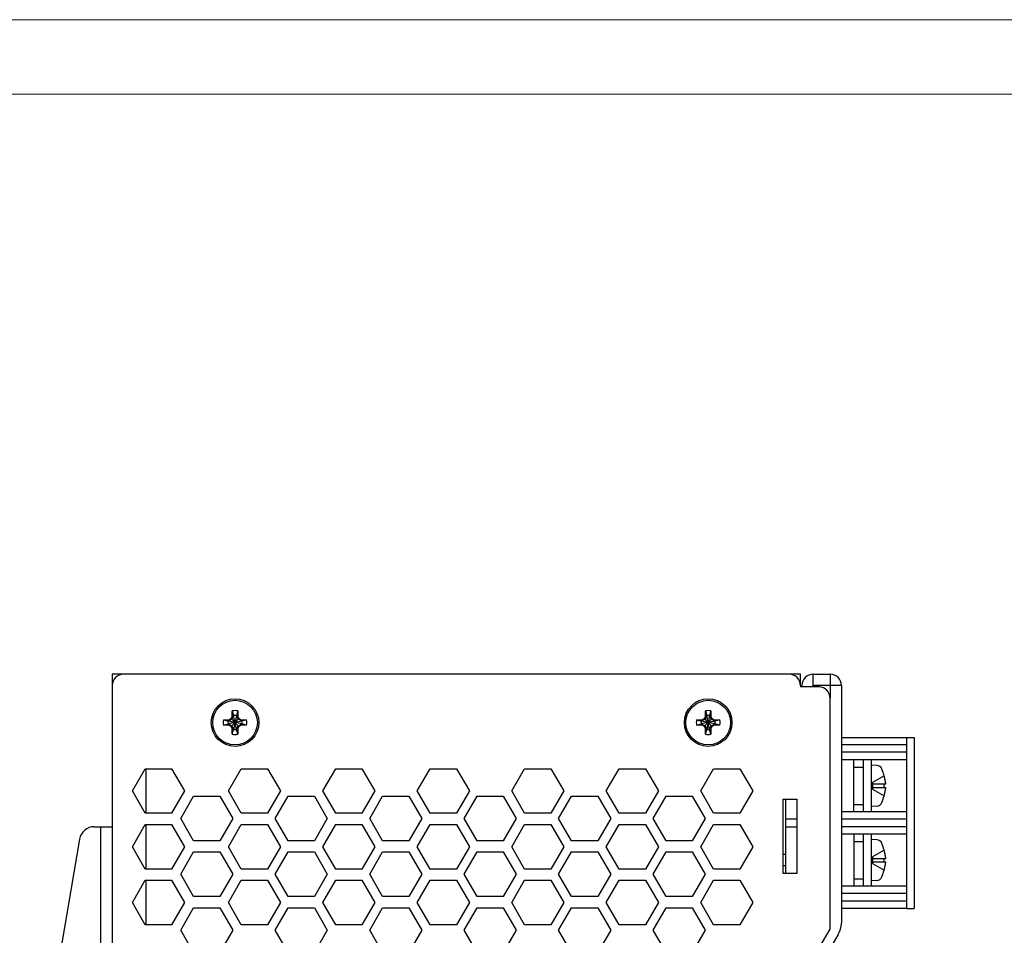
# Model space of a CAD drawing. Header units: millimetres. Extents: x 0 to 420, y 0 to 297.
# Tile 5 of 6: x 155 to 288, y 174 to 297. Entities that reach past the tile are written whole.
import ezdxf

# ---------------------------------------------------------------- set-up
doc = ezdxf.new("R2010")
doc.units = ezdxf.units.MM
doc.layers.get('0').update_dxf_attribs({"linetype": 'CONTINUOUS', "lineweight": 13})
doc.layers.add('Line', color=3, linetype='CONTINUOUS', lineweight=25)

msp = doc.modelspace()

# ---------------------------------------------------------------- linework, layer by layer
at = {"ltscale": 5}
for points in [[(0, 0), (420, 0), (420, 297), (0, 297)], [(10, 10), (410, 10), (410, 287), (10, 287)]]:
    msp.add_lwpolyline(points, close=True, dxfattribs=at)
at = {"layer": 'Line', "color": 0}
for p, q in [((167.74, 209), (167.74, 207.5)), ((169.24, 209), (167.74, 209)), ((258.74, 209), (169.24, 209)), ((260.24, 209), (258.74, 209)), ((260.24, 207.5), (260.24, 209)), ((261.94, 207.5), (261.94, 209)), ((261.94, 209), (264.24, 209)), ((264.24, 209), (264.24, 205.8)), ((167.74, 207.5), (167.74, 88)), ((260.24, 207.5), (260.24, 207.3)), ((260.24, 207.5), (260.44, 207.5)), ((262.74, 207.3), (260.24, 207.3)), ((265.74, 207.5), (261.94, 207.5)), ((265.74, 207.5), (265.74, 175.52)), ((264.24, 174.74), (264.24, 205.8)), ((265.74, 200.5), (274.54, 200.5)), ((274.54, 177.5), (274.54, 200.5)), ((274.54, 200.5), (275.54, 200.5)), ((275.54, 200.5), (275.54, 177.5)), ((274.54, 199.5), (265.74, 199.5)), ((274.54, 198.5), (265.74, 198.5)), ((274.54, 197.5), (265.74, 197.5)), ((267.44, 190.5), (267.44, 197.5)), ((268.74, 190.5), (268.74, 197.5)), ((269.74, 197.5), (269.74, 190.5)), ((170.44, 193.3), (172.17, 196.3)), ((172.17, 196.3), (175.7, 196.3)), ((172.24, 196.3), (172.24, 190.3)), ((175.7, 196.3), (177.44, 193.3)), ((183.34, 193.3), (185.07, 196.3)), ((185.07, 196.3), (188.6, 196.3)), ((188.6, 196.3), (190.34, 193.3)), ((196.04, 193.3), (197.77, 196.3)), ((197.77, 196.3), (201.3, 196.3)), ((201.3, 196.3), (203.04, 193.3)), ((208.74, 193.3), (210.47, 196.3)), ((210.47, 196.3), (214, 196.3)), ((214, 196.3), (215.74, 193.3)), ((221.44, 193.3), (223.17, 196.3)), ((223.17, 196.3), (226.7, 196.3)), ((226.7, 196.3), (228.44, 193.3)), ((234.14, 193.3), (235.87, 196.3)), ((235.87, 196.3), (239.4, 196.3)), ((239.4, 196.3), (241.14, 193.3)), ((246.84, 193.3), (248.57, 196.3)), ((248.57, 196.3), (252.1, 196.3)), ((252.1, 196.3), (253.84, 193.3)), ((267.44, 196.5), (268.74, 196.5)), ((270.53, 196.74), (269.74, 196.79)), ((271.49, 195.35), (269.94, 194.45)), ((172.17, 190.3), (170.44, 193.3)), ((177.44, 193.3), (175.7, 190.3)), ((185.07, 190.3), (183.34, 193.3)), ((190.34, 193.3), (188.6, 190.3)), ((197.77, 190.3), (196.04, 193.3)), ((203.04, 193.3), (201.3, 190.3)), ((210.47, 190.3), (208.74, 193.3)), ((215.74, 193.3), (214, 190.3)), ((223.17, 190.3), (221.44, 193.3)), ((228.44, 193.3), (226.7, 190.3)), ((235.87, 190.3), (234.14, 193.3)), ((241.14, 193.3), (239.4, 190.3)), ((248.57, 190.3), (246.84, 193.3)), ((253.84, 193.3), (252.1, 190.3)), ((269.94, 194.45), (269.94, 193.55)), ((269.94, 194.24), (271.71, 194.24)), ((269.94, 193.76), (271.71, 193.76)), ((269.94, 193.55), (271.48, 192.66)), ((176.94, 189.6), (178.67, 192.6)), ((178.67, 192.6), (182.2, 192.6)), ((182.2, 192.6), (183.94, 189.6)), ((189.64, 189.6), (191.37, 192.6)), ((191.37, 192.6), (194.9, 192.6)), ((194.9, 192.6), (196.64, 189.6)), ((202.34, 189.6), (204.07, 192.6)), ((204.07, 192.6), (207.6, 192.6)), ((207.6, 192.6), (209.34, 189.6)), ((215.04, 189.6), (216.77, 192.6)), ((216.77, 192.6), (220.3, 192.6)), ((220.3, 192.6), (222.04, 189.6)), ((227.74, 189.6), (229.47, 192.6)), ((229.47, 192.6), (233, 192.6)), ((233, 192.6), (234.74, 189.6)), ((240.44, 189.6), (242.17, 192.6)), ((242.17, 192.6), (245.7, 192.6)), ((245.7, 192.6), (247.44, 189.6)), ((257.94, 182.2), (257.94, 192.2)), ((257.94, 192.2), (259.74, 192.2)), ((258.24, 192.2), (258.24, 182.2)), ((259.74, 192.2), (259.74, 182.2)), ((267.44, 191.5), (268.74, 191.5)), ((270.53, 191.26), (269.74, 191.21)), ((175.7, 190.3), (172.17, 190.3)), ((178.67, 186.6), (176.94, 189.6)), ((183.94, 189.6), (182.2, 186.6)), ((188.6, 190.3), (185.07, 190.3)), ((191.37, 186.6), (189.64, 189.6)), ((196.64, 189.6), (194.9, 186.6)), ((201.3, 190.3), (197.77, 190.3)), ((204.07, 186.6), (202.34, 189.6)), ((209.34, 189.6), (207.6, 186.6)), ((214, 190.3), (210.47, 190.3)), ((216.77, 186.6), (215.04, 189.6)), ((222.04, 189.6), (220.3, 186.6)), ((226.7, 190.3), (223.17, 190.3)), ((229.47, 186.6), (227.74, 189.6)), ((234.74, 189.6), (233, 186.6)), ((239.4, 190.3), (235.87, 190.3)), ((242.17, 186.6), (240.44, 189.6)), ((247.44, 189.6), (245.7, 186.6)), ((252.1, 190.3), (248.57, 190.3)), ((259.74, 189.5), (258.24, 189.5)), ((274.54, 190.5), (265.74, 190.5)), ((274.54, 189.5), (265.74, 189.5)), ((165.32, 188.5), (167.74, 188.5)), ((166.14, 188.5), (166.14, 166)), ((170.44, 185.8), (172.17, 188.8)), ((172.17, 188.8), (175.7, 188.8)), ((172.24, 188.8), (172.24, 182.8)), ((175.7, 188.8), (177.44, 185.8)), ((183.34, 185.8), (185.07, 188.8)), ((185.07, 188.8), (188.6, 188.8)), ((188.6, 188.8), (190.34, 185.8)), ((196.04, 185.8), (197.77, 188.8)), ((197.77, 188.8), (201.3, 188.8)), ((201.3, 188.8), (203.04, 185.8)), ((208.74, 185.8), (210.47, 188.8)), ((210.47, 188.8), (214, 188.8)), ((214, 188.8), (215.74, 185.8)), ((221.44, 185.8), (223.17, 188.8)), ((223.17, 188.8), (226.7, 188.8)), ((226.7, 188.8), (228.44, 185.8)), ((234.14, 185.8), (235.87, 188.8)), ((235.87, 188.8), (239.4, 188.8)), ((239.4, 188.8), (241.14, 185.8)), ((246.84, 185.8), (248.57, 188.8)), ((248.57, 188.8), (252.1, 188.8)), ((252.1, 188.8), (253.84, 185.8)), ((258.24, 188.5), (259.74, 188.5)), ((274.54, 188.5), (265.74, 188.5)), ((163.35, 186.84), (160.64, 171)), ((274.54, 187.5), (265.74, 187.5)), ((267.44, 187.5), (267.44, 180.5)), ((268.74, 180.5), (268.74, 187.5)), ((269.74, 187.5), (269.74, 180.5)), ((270.53, 186.74), (269.74, 186.79)), ((172.17, 182.8), (170.44, 185.8)), ((177.44, 185.8), (175.7, 182.8)), ((182.2, 186.6), (178.67, 186.6)), ((185.07, 182.8), (183.34, 185.8)), ((190.34, 185.8), (188.6, 182.8)), ((194.9, 186.6), (191.37, 186.6)), ((197.77, 182.8), (196.04, 185.8)), ((203.04, 185.8), (201.3, 182.8)), ((207.6, 186.6), (204.07, 186.6)), ((210.47, 182.8), (208.74, 185.8)), ((215.74, 185.8), (214, 182.8)), ((220.3, 186.6), (216.77, 186.6)), ((223.17, 182.8), (221.44, 185.8)), ((228.44, 185.8), (226.7, 182.8)), ((233, 186.6), (229.47, 186.6)), ((235.87, 182.8), (234.14, 185.8)), ((241.14, 185.8), (239.4, 182.8)), ((245.7, 186.6), (242.17, 186.6)), ((248.57, 182.8), (246.84, 185.8)), ((253.84, 185.8), (252.1, 182.8)), ((267.44, 186.5), (268.74, 186.5)), ((271.49, 185.35), (269.94, 184.45)), ((176.94, 182.1), (178.67, 185.1)), ((178.67, 185.1), (182.2, 185.1)), ((182.2, 185.1), (183.94, 182.1)), ((189.64, 182.1), (191.37, 185.1)), ((191.37, 185.1), (194.9, 185.1)), ((194.9, 185.1), (196.64, 182.1)), ((202.34, 182.1), (204.07, 185.1)), ((204.07, 185.1), (207.6, 185.1)), ((207.6, 185.1), (209.34, 182.1)), ((215.04, 182.1), (216.77, 185.1)), ((216.77, 185.1), (220.3, 185.1)), ((220.3, 185.1), (222.04, 182.1)), ((227.74, 182.1), (229.47, 185.1)), ((229.47, 185.1), (233, 185.1)), ((233, 185.1), (234.74, 182.1)), ((240.44, 182.1), (242.17, 185.1)), ((242.17, 185.1), (245.7, 185.1)), ((245.7, 185.1), (247.44, 182.1)), ((258.24, 184.75), (257.94, 184.75)), ((269.94, 184.45), (269.94, 183.55)), ((269.94, 184.24), (271.71, 184.24)), ((175.7, 182.8), (172.17, 182.8)), ((188.6, 182.8), (185.07, 182.8)), ((201.3, 182.8), (197.77, 182.8)), ((214, 182.8), (210.47, 182.8)), ((226.7, 182.8), (223.17, 182.8)), ((239.4, 182.8), (235.87, 182.8)), ((252.1, 182.8), (248.57, 182.8)), ((258.24, 183.25), (257.94, 183.25)), ((269.94, 183.76), (271.71, 183.76)), ((269.94, 183.55), (271.48, 182.66)), ((178.67, 179.1), (176.94, 182.1)), ((183.94, 182.1), (182.2, 179.1)), ((191.37, 179.1), (189.64, 182.1)), ((196.64, 182.1), (194.9, 179.1)), ((204.07, 179.1), (202.34, 182.1)), ((209.34, 182.1), (207.6, 179.1)), ((216.77, 179.1), (215.04, 182.1)), ((222.04, 182.1), (220.3, 179.1)), ((229.47, 179.1), (227.74, 182.1)), ((234.74, 182.1), (233, 179.1)), ((242.17, 179.1), (240.44, 182.1)), ((247.44, 182.1), (245.7, 179.1)), ((259.74, 182.2), (257.94, 182.2)), ((267.44, 181.5), (268.74, 181.5)), ((170.44, 178.3), (172.17, 181.3)), ((172.17, 181.3), (175.7, 181.3)), ((172.24, 181.3), (172.24, 175.3)), ((175.7, 181.3), (177.44, 178.3)), ((183.34, 178.3), (185.07, 181.3)), ((185.07, 181.3), (188.6, 181.3)), ((188.6, 181.3), (190.34, 178.3)), ((196.04, 178.3), (197.77, 181.3)), ((197.77, 181.3), (201.3, 181.3)), ((201.3, 181.3), (203.04, 178.3)), ((208.74, 178.3), (210.47, 181.3)), ((210.47, 181.3), (214, 181.3)), ((214, 181.3), (215.74, 178.3)), ((221.44, 178.3), (223.17, 181.3)), ((223.17, 181.3), (226.7, 181.3)), ((226.7, 181.3), (228.44, 178.3)), ((234.14, 178.3), (235.87, 181.3)), ((235.87, 181.3), (239.4, 181.3)), ((239.4, 181.3), (241.14, 178.3)), ((246.84, 178.3), (248.57, 181.3)), ((248.57, 181.3), (252.1, 181.3)), ((252.1, 181.3), (253.84, 178.3)), ((274.54, 180.5), (265.74, 180.5)), ((270.53, 181.26), (269.74, 181.21)), ((182.2, 179.1), (178.67, 179.1)), ((194.9, 179.1), (191.37, 179.1)), ((207.6, 179.1), (204.07, 179.1)), ((220.3, 179.1), (216.77, 179.1)), ((233, 179.1), (229.47, 179.1)), ((245.7, 179.1), (242.17, 179.1)), ((274.54, 179.5), (265.74, 179.5)), ((172.17, 175.3), (170.44, 178.3)), ((177.44, 178.3), (175.7, 175.3)), ((176.94, 174.6), (178.67, 177.6)), ((178.67, 177.6), (182.2, 177.6)), ((182.2, 177.6), (183.94, 174.6)), ((185.07, 175.3), (183.34, 178.3)), ((190.34, 178.3), (188.6, 175.3)), ((189.64, 174.6), (191.37, 177.6)), ((191.37, 177.6), (194.9, 177.6)), ((194.9, 177.6), (196.64, 174.6)), ((197.77, 175.3), (196.04, 178.3)), ((203.04, 178.3), (201.3, 175.3)), ((202.34, 174.6), (204.07, 177.6)), ((204.07, 177.6), (207.6, 177.6)), ((207.6, 177.6), (209.34, 174.6)), ((210.47, 175.3), (208.74, 178.3)), ((215.74, 178.3), (214, 175.3)), ((215.04, 174.6), (216.77, 177.6)), ((216.77, 177.6), (220.3, 177.6)), ((220.3, 177.6), (222.04, 174.6)), ((223.17, 175.3), (221.44, 178.3)), ((228.44, 178.3), (226.7, 175.3)), ((227.74, 174.6), (229.47, 177.6)), ((229.47, 177.6), (233, 177.6)), ((233, 177.6), (234.74, 174.6)), ((235.87, 175.3), (234.14, 178.3)), ((241.14, 178.3), (239.4, 175.3)), ((240.44, 174.6), (242.17, 177.6)), ((242.17, 177.6), (245.7, 177.6)), ((245.7, 177.6), (247.44, 174.6)), ((248.57, 175.3), (246.84, 178.3)), ((253.84, 178.3), (252.1, 175.3)), ((274.54, 178.5), (265.74, 178.5)), ((274.54, 177.5), (265.74, 177.5)), ((274.54, 177.5), (275.54, 177.5)), ((175.7, 175.3), (172.17, 175.3)), ((188.6, 175.3), (185.07, 175.3)), ((201.3, 175.3), (197.77, 175.3)), ((214, 175.3), (210.47, 175.3)), ((226.7, 175.3), (223.17, 175.3)), ((239.4, 175.3), (235.87, 175.3)), ((252.1, 175.3), (248.57, 175.3)), ((262.64, 171.97), (264.24, 174.74)), ((178.67, 171.6), (176.94, 174.6)), ((183.94, 174.6), (182.2, 171.6)), ((191.37, 171.6), (189.64, 174.6)), ((196.64, 174.6), (194.9, 171.6)), ((204.07, 171.6), (202.34, 174.6)), ((209.34, 174.6), (207.6, 171.6)), ((216.77, 171.6), (215.04, 174.6)), ((222.04, 174.6), (220.3, 171.6)), ((229.47, 171.6), (227.74, 174.6)), ((234.74, 174.6), (233, 171.6)), ((242.17, 171.6), (240.44, 174.6)), ((247.44, 174.6), (245.7, 171.6)), ((265.32, 173.99), (264.14, 172))]:
    msp.add_line(p, q, dxfattribs=at)
at = {"layer": 'Line', "color": 7}
for p, q in [((183.87, 203.32), (183.87, 204.06)), ((183.87, 204.06), (184.05, 203.43)), ((184.61, 204.06), (184.42, 203.43)), ((184.61, 204.06), (184.61, 203.32)), ((247.47, 203.32), (247.47, 204.06)), ((247.47, 204.06), (247.65, 203.43)), ((248.21, 204.06), (248.02, 203.43)), ((248.21, 204.06), (248.21, 203.32)), ((182.68, 202.87), (183.42, 202.87)), ((182.68, 202.87), (183.3, 202.69)), ((185.17, 202.69), (183.3, 202.31)), ((183.34, 202.69), (183.3, 202.69)), ((185.17, 202.31), (183.3, 202.69)), ((183.79, 202.94), (183.34, 202.69)), ((183.42, 202.87), (183.34, 202.69)), ((185.13, 202.69), (183.34, 202.31)), ((185.13, 202.31), (183.34, 202.69)), ((183.42, 202.87), (183.77, 203.07)), ((183.77, 203.07), (183.87, 203.32)), ((183.77, 203.07), (183.79, 202.94)), ((184.05, 203.39), (183.79, 202.94)), ((184.68, 202.94), (183.79, 202.06)), ((184.68, 202.06), (183.79, 202.94)), ((183.87, 203.32), (184.05, 203.39)), ((184.42, 201.57), (184.05, 203.43)), ((184.05, 203.43), (184.05, 203.39)), ((184.42, 203.43), (184.05, 201.57)), ((184.42, 201.61), (184.05, 203.39)), ((184.42, 203.39), (184.05, 201.61)), ((184.42, 203.39), (184.42, 203.43)), ((184.61, 203.32), (184.42, 203.39)), ((184.68, 202.94), (184.42, 203.39)), ((184.61, 203.32), (184.7, 203.07)), ((184.7, 203.07), (184.68, 202.94)), ((185.13, 202.69), (184.68, 202.94)), ((184.7, 203.07), (185.05, 202.87)), ((185.05, 202.87), (185.79, 202.87)), ((185.05, 202.87), (185.13, 202.69)), ((185.17, 202.69), (185.13, 202.69)), ((185.79, 202.87), (185.17, 202.69)), ((246.28, 202.87), (247.02, 202.87)), ((246.28, 202.87), (246.9, 202.69)), ((248.77, 202.69), (246.9, 202.31)), ((246.94, 202.69), (246.9, 202.69)), ((248.77, 202.31), (246.9, 202.69)), ((247.39, 202.94), (246.94, 202.69)), ((247.02, 202.87), (246.94, 202.69)), ((248.73, 202.69), (246.94, 202.31)), ((248.73, 202.31), (246.94, 202.69)), ((247.02, 202.87), (247.37, 203.07)), ((247.37, 203.07), (247.47, 203.32)), ((247.37, 203.07), (247.39, 202.94)), ((247.65, 203.39), (247.39, 202.94)), ((248.28, 202.94), (247.39, 202.06)), ((248.28, 202.06), (247.39, 202.94)), ((247.47, 203.32), (247.65, 203.39)), ((248.02, 201.57), (247.65, 203.43)), ((247.65, 203.43), (247.65, 203.39)), ((248.02, 203.43), (247.65, 201.57)), ((248.02, 201.61), (247.65, 203.39)), ((248.02, 203.39), (247.65, 201.61)), ((248.02, 203.39), (248.02, 203.43)), ((248.21, 203.32), (248.02, 203.39)), ((248.28, 202.94), (248.02, 203.39)), ((248.21, 203.32), (248.3, 203.07)), ((248.3, 203.07), (248.28, 202.94)), ((248.73, 202.69), (248.28, 202.94)), ((248.3, 203.07), (248.65, 202.87)), ((248.65, 202.87), (249.39, 202.87)), ((248.65, 202.87), (248.73, 202.69)), ((248.77, 202.69), (248.73, 202.69)), ((249.39, 202.87), (248.77, 202.69)), ((182.68, 202.13), (183.3, 202.31)), ((183.42, 202.13), (182.68, 202.13)), ((183.3, 202.31), (183.34, 202.31)), ((183.34, 202.31), (183.79, 202.06)), ((183.42, 202.13), (183.34, 202.31)), ((183.77, 201.93), (183.42, 202.13)), ((183.77, 201.93), (183.79, 202.06)), ((183.87, 201.68), (183.77, 201.93)), ((183.79, 202.06), (184.05, 201.61)), ((183.87, 200.94), (183.87, 201.68)), ((183.87, 201.68), (184.05, 201.61)), ((183.87, 200.94), (184.05, 201.57)), ((184.05, 201.61), (184.05, 201.57)), ((184.42, 201.61), (184.68, 202.06)), ((184.61, 201.68), (184.42, 201.61)), ((184.42, 201.57), (184.42, 201.61)), ((184.61, 200.94), (184.42, 201.57)), ((184.7, 201.93), (184.61, 201.68)), ((184.61, 201.68), (184.61, 200.94)), ((184.68, 202.06), (185.13, 202.31)), ((184.7, 201.93), (184.68, 202.06)), ((185.05, 202.13), (184.7, 201.93)), ((185.05, 202.13), (185.13, 202.31)), ((185.79, 202.13), (185.05, 202.13)), ((185.13, 202.31), (185.17, 202.31)), ((185.79, 202.13), (185.17, 202.31)), ((246.28, 202.13), (246.9, 202.31)), ((247.02, 202.13), (246.28, 202.13)), ((246.9, 202.31), (246.94, 202.31)), ((246.94, 202.31), (247.39, 202.06)), ((247.02, 202.13), (246.94, 202.31)), ((247.37, 201.93), (247.02, 202.13)), ((247.37, 201.93), (247.39, 202.06)), ((247.47, 201.68), (247.37, 201.93)), ((247.39, 202.06), (247.65, 201.61)), ((247.47, 200.94), (247.47, 201.68)), ((247.47, 201.68), (247.65, 201.61)), ((247.47, 200.94), (247.65, 201.57)), ((247.65, 201.61), (247.65, 201.57)), ((248.02, 201.61), (248.28, 202.06)), ((248.21, 201.68), (248.02, 201.61)), ((248.02, 201.57), (248.02, 201.61)), ((248.21, 200.94), (248.02, 201.57)), ((248.3, 201.93), (248.21, 201.68)), ((248.21, 201.68), (248.21, 200.94)), ((248.28, 202.06), (248.73, 202.31)), ((248.3, 201.93), (248.28, 202.06)), ((248.65, 202.13), (248.3, 201.93)), ((248.65, 202.13), (248.73, 202.31)), ((249.39, 202.13), (248.65, 202.13)), ((248.73, 202.31), (248.77, 202.31)), ((249.39, 202.13), (248.77, 202.31))]:
    msp.add_line(p, q, dxfattribs=at)
at = {"layer": 'Line', "color": 0}
for centre in [(184.24, 202.5), (247.84, 202.5)]:
    msp.add_circle(centre, 3.2, dxfattribs=at)
at = {"layer": 'Line', "color": 7}
for centre in [(184.24, 202.5), (247.84, 202.5)]:
    msp.add_circle(centre, 3, dxfattribs=at)
at = {"layer": 'Line', "color": 0}
for centre, radius, start, end in [((169.24, 207.5), 1.5, 90, 180), ((258.74, 207.5), 1.5, 0, 90), ((261.94, 207.5), 1.5, 90, 180), ((264.24, 207.5), 1.5, 0, 90), ((260.44, 207.5), 1.5, 352.1211, 0), ((262.74, 205.8), 1.5, 0, 90), ((270.48, 195.98), 0.762, 20.9118, 85.9501), ((261.7, 192.62), 10.16, 15.6501, 20.9127), ((261.7, 195.38), 10.16, 339.0874, 344.4582), ((270.48, 192.02), 0.762, 272.7478, 340.4557), ((165.32, 186.5), 2, 90, 170.2724), ((270.48, 185.98), 0.762, 20.9118, 85.9501), ((261.7, 182.62), 10.16, 15.6501, 20.9127), ((261.7, 185.38), 10.16, 339.0874, 344.4582), ((270.48, 182.02), 0.762, 272.7478, 340.4557), ((262.74, 175.52), 3, 329.3493, 0)]:
    msp.add_arc(centre, radius, start, end, dxfattribs=at)
at = {"layer": 'Line', "color": 7}
for centre, radius, start, end in [((184.24, 202.5), 1.6, 76.6293, 103.3707), ((247.84, 202.5), 1.6, 76.6293, 103.3707), ((184.24, 202.5), 1.6, 166.6293, 193.3707), ((184.24, 202.5), 0.95, 168.7706, 191.2294), ((184.24, 202.5), 0.95, 78.7706, 101.2294), ((184.24, 202.5), 0.95, 348.7706, 11.2294), ((184.24, 202.5), 1.6, 346.6293, 13.3707), ((247.84, 202.5), 1.6, 166.6293, 193.3707), ((247.84, 202.5), 0.95, 168.7706, 191.2294), ((247.84, 202.5), 0.95, 78.7706, 101.2294), ((247.84, 202.5), 0.95, 348.7706, 11.2294), ((247.84, 202.5), 1.6, 346.6293, 13.3707), ((184.24, 202.5), 0.95, 258.7706, 281.2294), ((247.84, 202.5), 0.95, 258.7706, 281.2294), ((184.24, 202.5), 1.6, 256.6293, 283.3707), ((247.84, 202.5), 1.6, 256.6293, 283.3707)]:
    msp.add_arc(centre, radius, start, end, dxfattribs=at)
at = {"layer": 'Line', "color": 0}
for points, knots in [([(271.71, 194.24), (271.71, 194.26), (271.71, 194.28), (271.7, 194.33), (271.7, 194.37), (271.69, 194.42), (271.68, 194.47), (271.67, 194.53), (271.66, 194.6), (271.64, 194.67), (271.63, 194.76), (271.61, 194.86), (271.58, 194.96), (271.55, 195.08), (271.52, 195.21), (271.5, 195.3), (271.48, 195.34)], [0, 0, 0, 0, 0.04209, 0.084589, 0.129133, 0.177333, 0.230688, 0.290824, 0.359188, 0.436434, 0.523113, 0.619937, 0.727705, 0.847282, 0.979574, 1.125492, 1.125492, 1.125492, 1.125492]), ([(271.49, 194), (271.49, 194.03), (271.49, 194.08), (271.49, 194.16), (271.49, 194.21), (271.48, 194.24)], [0, 0, 0, 0, 0.0804648, 0.1609241, 0.2413723, 0.2413723, 0.2413723, 0.2413723]), ([(271.48, 193.76), (271.49, 193.79), (271.49, 193.84), (271.49, 193.92), (271.49, 193.97), (271.49, 194)], [0, 0, 0, 0, 0.0804482, 0.1609076, 0.2413723, 0.2413723, 0.2413723, 0.2413723]), ([(271.48, 192.66), (271.5, 192.7), (271.52, 192.79), (271.55, 192.92), (271.58, 193.04), (271.61, 193.14), (271.63, 193.24), (271.64, 193.33), (271.66, 193.4), (271.67, 193.47), (271.68, 193.53), (271.69, 193.58), (271.7, 193.63), (271.7, 193.67), (271.71, 193.72), (271.71, 193.74), (271.71, 193.76)], [0, 0, 0, 0, 0.145877, 0.278151, 0.397726, 0.505505, 0.602349, 0.689055, 0.766338, 0.834742, 0.894917, 0.948294, 0.996497, 1.041022, 1.083476, 1.125492, 1.125492, 1.125492, 1.125492]), ([(271.48, 192.66), (271.49, 192.66), (271.49, 192.66), (271.49, 192.66), (271.49, 192.66), (271.49, 192.65)], [0, 0, 0, 0, 0.003318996, 0.005310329, 0.005973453, 0.005973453, 0.005973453, 0.005973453]), ([(271.71, 184.24), (271.71, 184.26), (271.71, 184.28), (271.7, 184.33), (271.7, 184.37), (271.69, 184.42), (271.68, 184.47), (271.67, 184.53), (271.66, 184.6), (271.64, 184.67), (271.63, 184.76), (271.61, 184.86), (271.58, 184.96), (271.55, 185.08), (271.52, 185.21), (271.5, 185.3), (271.48, 185.34)], [0, 0, 0, 0, 0.04209, 0.084589, 0.129133, 0.177333, 0.230688, 0.290824, 0.359188, 0.436434, 0.523113, 0.619937, 0.727705, 0.847282, 0.979574, 1.125492, 1.125492, 1.125492, 1.125492]), ([(271.49, 184), (271.49, 184.03), (271.49, 184.08), (271.49, 184.16), (271.49, 184.21), (271.48, 184.24)], [0, 0, 0, 0, 0.0804648, 0.1609241, 0.2413723, 0.2413723, 0.2413723, 0.2413723]), ([(271.48, 183.76), (271.49, 183.79), (271.49, 183.84), (271.49, 183.92), (271.49, 183.97), (271.49, 184)], [0, 0, 0, 0, 0.0804482, 0.1609076, 0.2413723, 0.2413723, 0.2413723, 0.2413723]), ([(271.48, 182.66), (271.5, 182.7), (271.52, 182.79), (271.55, 182.92), (271.58, 183.04), (271.61, 183.14), (271.63, 183.24), (271.64, 183.33), (271.66, 183.4), (271.67, 183.47), (271.68, 183.53), (271.69, 183.58), (271.7, 183.63), (271.7, 183.67), (271.71, 183.72), (271.71, 183.74), (271.71, 183.76)], [0, 0, 0, 0, 0.145877, 0.278151, 0.397726, 0.505505, 0.602349, 0.689055, 0.766338, 0.834742, 0.894917, 0.948294, 0.996497, 1.041022, 1.083476, 1.125492, 1.125492, 1.125492, 1.125492]), ([(271.48, 182.66), (271.49, 182.66), (271.49, 182.66), (271.49, 182.66), (271.49, 182.66), (271.49, 182.65)], [0, 0, 0, 0, 0.003318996, 0.005310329, 0.005973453, 0.005973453, 0.005973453, 0.005973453])]:
    msp.add_open_spline(points, degree=3, knots=knots, dxfattribs=at)

doc.saveas('drawing.dxf')
